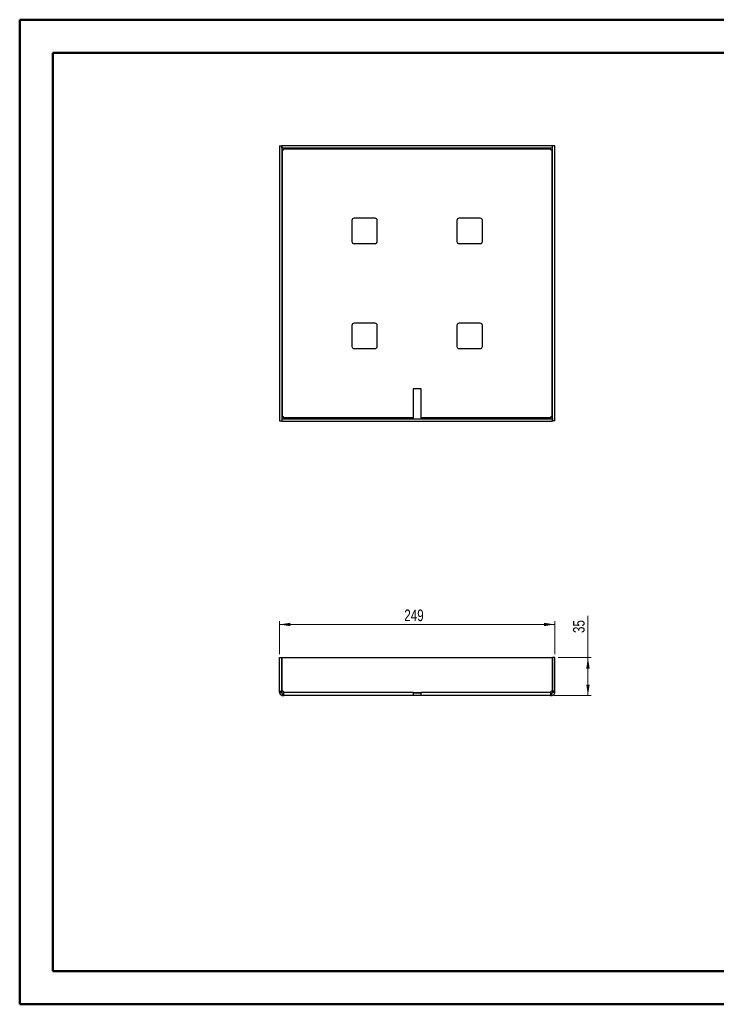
# Paper-space layout 'Sheet3' of a CAD drawing. Header units: millimetres. Extents: x 0 to 420, y 0 to 297.
# Tile 1 of 2: x 0 to 210, y 0 to 297. Entities that reach past the tile are written whole.
import ezdxf

# ---------------------------------------------------------------- set-up
doc = ezdxf.new("R2010")
doc.units = ezdxf.units.MM
doc.styles.add('SLDTEXTSTYLE1', font='TXT', dxfattribs={"width": 0.75})
doc.dimstyles.new('SLDDIMSTYLE0', dxfattribs={"dimtxt": 3.5, "dimasz": 3.302, "dimexe": 0, "dimexo": 0.0625, "dimgap": 0.875, "dimtad": 1, "dimdec": 0, "dimlfac": 3, "dimrnd": 1e-09, "dimzin": 12, "dimdsep": 46, "dimtxsty": 'SLDTEXTSTYLE1', "dimsah": 1, "dimcen": 0.09, "dimadec": 0, "dimazin": 3, "dimtfac": 1, "dimtdec": 0, "dimtofl": 0, "dimtmove": 0, "dimatfit": 3, "dimfxl": 1, "dimfrac": 2, "dimtolj": 1, "dimtzin": 12, "dimarcsym": 0})

# ---------------------------------------------------------------- blocks, each defined once
blk = doc.blocks.new('_D_4')
at = {"color": 7, "linetype": 'Continuous', "lineweight": 0}
for p, q in [((78.69, 105.79), (78.69, 115.79)), ((78.69, 114.79), (161.69, 114.79)), ((161.69, 105.79), (161.69, 115.79))]:
    blk.add_line(p, q, dxfattribs=at)
at = {"color": 7, "linetype": 'Continuous', "lineweight": 18}
for points in [[(78.69, 114.79), (81.99, 114.28), (81.99, 115.3)], [(161.69, 114.79), (158.39, 115.3), (158.39, 114.28)]]:
    blk.add_solid(points, dxfattribs=at)
at = {"color": 7, "linetype": 'Continuous', "lineweight": 18, "insert": (116.31, 119.3), "char_height": 3.5, "attachment_point": 1, "style": 'SLDTEXTSTYLE1'}
blk.add_mtext('249', dxfattribs=at)
blk = doc.blocks.new('_D_5')
at = {"color": 7, "linetype": 'Continuous', "lineweight": 0}
for p, q in [((171.69, 104.79), (171.69, 117.38)), ((162.69, 104.79), (172.69, 104.79)), ((171.69, 104.79), (171.69, 93.37)), ((161.37, 93.37), (172.69, 93.37))]:
    blk.add_line(p, q, dxfattribs=at)
at = {"color": 7, "linetype": 'Continuous', "lineweight": 18}
for points in [[(171.69, 104.79), (171.18, 101.49), (172.2, 101.49)], [(171.69, 93.37), (172.2, 96.67), (171.18, 96.67)]]:
    blk.add_solid(points, dxfattribs=at)
at = {"color": 7, "linetype": 'Continuous', "lineweight": 18, "insert": (167.18, 112.2), "char_height": 3.5, "attachment_point": 1, "rotation": 90, "style": 'SLDTEXTSTYLE1'}
blk.add_mtext('35', dxfattribs=at)

psp = doc.layouts.new('Sheet3')

# ---------------------------------------------------------------- linework, layer by layer
at = {"color": 7, "linetype": 'Continuous', "lineweight": 50}
for p, q in [((0.38, 0.21), (0.38, 297.21)), ((0.38, 297.21), (420.38, 297.21)), ((10.38, 10.21), (10.38, 287.21)), ((10.38, 287.21), (410.38, 287.21)), ((10.38, 10.21), (410.38, 10.21)), ((0.38, 0.21), (420.38, 0.21))]:
    psp.add_line(p, q, dxfattribs=at)
at = {"color": 7, "linetype": 'Continuous', "lineweight": 25}
for p, q in [((78.69, 259.12), (78.69, 176.19)), ((78.69, 259.12), (79.36, 259.12)), ((79.36, 259.12), (79.36, 176.19)), ((79.37, 258.49), (79.37, 259.16)), ((161.01, 259.16), (79.37, 259.16)), ((161.01, 258.49), (79.37, 258.49)), ((161.01, 258.49), (161.01, 259.16)), ((161.02, 176.19), (161.02, 259.12)), ((161.69, 259.12), (161.02, 259.12)), ((161.69, 176.19), (161.69, 259.12)), ((79.62, 177.47), (79.62, 257.84)), ((79.67, 257.84), (79.62, 257.84)), ((80.01, 258.22), (160.37, 258.22)), ((80.01, 258.22), (80.01, 258.17)), ((160.37, 258.17), (160.37, 258.22)), ((160.76, 257.84), (160.71, 257.84)), ((160.76, 257.84), (160.76, 177.47)), ((100.52, 236.66), (100.52, 230.32)), ((107.52, 237.32), (101.19, 237.32)), ((108.19, 230.32), (108.19, 236.66)), ((132.19, 236.66), (132.19, 230.32)), ((139.19, 237.32), (132.86, 237.32)), ((139.86, 230.32), (139.86, 236.66)), ((101.19, 229.66), (107.52, 229.66)), ((132.86, 229.66), (139.19, 229.66)), ((100.52, 204.99), (100.52, 198.66)), ((107.52, 205.66), (101.19, 205.66)), ((108.19, 198.66), (108.19, 204.99)), ((132.19, 204.99), (132.19, 198.66)), ((139.19, 205.66), (132.86, 205.66)), ((139.86, 198.66), (139.86, 204.99)), ((101.19, 197.99), (107.52, 197.99)), ((132.86, 197.99), (139.19, 197.99)), ((119.02, 185.82), (119.02, 177.09)), ((121.36, 185.82), (119.02, 185.82)), ((121.36, 177.09), (121.36, 185.82)), ((78.69, 176.19), (79.36, 176.19)), ((79.37, 176.82), (161.01, 176.82)), ((79.37, 176.82), (79.37, 176.16)), ((79.37, 176.16), (161.01, 176.16)), ((79.62, 177.47), (79.67, 177.47)), ((80.01, 177.14), (80.01, 177.09)), ((119.02, 177.09), (80.01, 177.09)), ((119.02, 176.82), (119.02, 177.09)), ((160.37, 177.09), (121.36, 177.09)), ((121.36, 177.09), (121.36, 176.82)), ((160.37, 177.09), (160.37, 177.14)), ((160.71, 177.47), (160.76, 177.47)), ((161.01, 176.82), (161.01, 176.16)), ((161.69, 176.19), (161.02, 176.19)), ((78.69, 104.79), (79.36, 104.79)), ((78.69, 94.69), (78.69, 104.79)), ((79.36, 94.69), (79.36, 104.79)), ((79.37, 104.79), (79.37, 94.69)), ((79.37, 104.79), (161.01, 104.79)), ((161.01, 104.79), (161.01, 94.69)), ((161.69, 104.79), (161.02, 104.79)), ((161.02, 94.69), (161.02, 104.79)), ((161.69, 94.69), (161.69, 104.79)), ((78.69, 94.69), (79.36, 94.69)), ((78.69, 94.36), (78.69, 94.69)), ((78.69, 94.36), (79.36, 94.36)), ((78.69, 94.31), (78.69, 94.36)), ((78.69, 94.31), (79.36, 94.31)), ((79.36, 94.36), (79.36, 94.69)), ((79.36, 94.31), (79.36, 94.36)), ((79.67, 94.69), (79.37, 94.69)), ((79.62, 93.37), (79.62, 94.04)), ((79.62, 94.04), (79.67, 94.04)), ((79.62, 93.37), (79.67, 93.37)), ((79.67, 93.37), (79.67, 94.04)), ((79.67, 94.04), (80.01, 94.04)), ((79.67, 93.37), (80.01, 93.37)), ((80.01, 94.31), (80.01, 94.36)), ((119.02, 94.31), (80.01, 94.31)), ((119.02, 93.37), (80.01, 93.37)), ((119.02, 94.31), (121.36, 94.31)), ((119.02, 94.31), (119.02, 93.37)), ((121.36, 94.04), (119.02, 94.04)), ((121.36, 93.37), (119.02, 93.37)), ((160.37, 94.31), (121.36, 94.31)), ((121.36, 93.37), (121.36, 94.31)), ((160.37, 93.37), (121.36, 93.37)), ((160.37, 94.36), (160.37, 94.31)), ((160.37, 94.04), (160.71, 94.04)), ((160.37, 93.37), (160.71, 93.37)), ((161.01, 94.69), (160.71, 94.69)), ((160.71, 93.37), (160.71, 94.04)), ((160.71, 94.04), (160.76, 94.04)), ((160.71, 93.37), (160.76, 93.37)), ((160.76, 93.37), (160.76, 94.04)), ((161.69, 94.69), (161.02, 94.69)), ((161.02, 94.36), (161.02, 94.69)), ((161.69, 94.36), (161.02, 94.36)), ((161.02, 94.31), (161.02, 94.36)), ((161.69, 94.31), (161.02, 94.31)), ((161.69, 94.36), (161.69, 94.69)), ((161.69, 94.31), (161.69, 94.36))]:
    psp.add_line(p, q, dxfattribs=at)
for centre, radius, start, end in [((79.67, 258.17), 0.333, 270, 0), ((160.71, 258.17), 0.333, 180, 270), ((101.19, 236.66), 0.667, 90, 180), ((107.52, 236.66), 0.667, 0, 90), ((132.86, 236.66), 0.667, 90, 180), ((139.19, 236.66), 0.667, 0, 90), ((101.19, 230.32), 0.667, 180, 270), ((107.52, 230.32), 0.667, 270, 0), ((132.86, 230.32), 0.667, 180, 270), ((139.19, 230.32), 0.667, 270, 0), ((101.19, 204.99), 0.667, 90, 180), ((107.52, 204.99), 0.667, 0, 90), ((132.86, 204.99), 0.667, 90, 180), ((139.19, 204.99), 0.667, 0, 90), ((101.19, 198.66), 0.667, 180, 270), ((107.52, 198.66), 0.667, 270, 0), ((132.86, 198.66), 0.667, 180, 270), ((139.19, 198.66), 0.667, 270, 0), ((79.67, 177.14), 0.333, 0, 90), ((160.71, 177.14), 0.333, 90, 180), ((79.67, 94.36), 0.333, 0, 90), ((160.71, 94.36), 0.333, 90, 180)]:
    psp.add_arc(centre, radius, start, end, dxfattribs=at)
for points, knots in [([(80.01, 258.49), (80.01, 258.49), (80.01, 258.46), (80.01, 258.36), (80.01, 258.29), (80.01, 258.22)], [0, 0, 0, 0, 0.5, 0.5, 1, 1, 1, 1]), ([(160.37, 258.22), (160.37, 258.29), (160.37, 258.36), (160.37, 258.46), (160.37, 258.49), (160.37, 258.49)], [0, 0, 0, 0, 0.5, 0.5, 1, 1, 1, 1]), ([(79.62, 257.84), (79.55, 257.84), (79.48, 257.84), (79.38, 257.84), (79.36, 257.84), (79.36, 257.84)], [0, 0, 0, 0, 0.5, 0.5, 1, 1, 1, 1]), ([(161.02, 257.84), (161.02, 257.84), (160.99, 257.84), (160.89, 257.84), (160.83, 257.84), (160.76, 257.84)], [0, 0, 0, 0, 0.5, 0.5, 1, 1, 1, 1]), ([(79.36, 177.47), (79.36, 177.47), (79.38, 177.47), (79.48, 177.47), (79.55, 177.47), (79.62, 177.47)], [0, 0, 0, 0, 0.5, 0.5, 1, 1, 1, 1]), ([(80.01, 177.09), (80.01, 177.02), (80.01, 176.95), (80.01, 176.85), (80.01, 176.82), (80.01, 176.82)], [0, 0, 0, 0, 0.5, 0.5, 1, 1, 1, 1]), ([(160.37, 176.82), (160.37, 176.82), (160.37, 176.85), (160.37, 176.95), (160.37, 177.02), (160.37, 177.09)], [0, 0, 0, 0, 0.5, 0.5, 1, 1, 1, 1]), ([(160.76, 177.47), (160.83, 177.47), (160.89, 177.47), (160.99, 177.47), (161.02, 177.47), (161.02, 177.47)], [0, 0, 0, 0, 0.5, 0.5, 1, 1, 1, 1]), ([(78.69, 94.31), (78.69, 94.18), (78.71, 94.06), (78.81, 93.84), (78.88, 93.73), (79.05, 93.56), (79.15, 93.49), (79.38, 93.4), (79.5, 93.37), (79.62, 93.37)], [0, 0, 0, 0, 0.25, 0.25, 0.5, 0.5, 0.75, 0.75, 1, 1, 1, 1]), ([(79.36, 94.31), (79.36, 94.24), (79.38, 94.17), (79.48, 94.07), (79.55, 94.04), (79.62, 94.04)], [0, 0, 0, 0, 0.5, 0.5, 1, 1, 1, 1]), ([(80.01, 93.37), (80.01, 93.37), (80.01, 93.4), (80.01, 93.49), (80.01, 93.56), (80.01, 93.73), (80.01, 93.84), (80.01, 94.06), (80.01, 94.18), (80.01, 94.31)], [0, 0, 0, 0, 0.25, 0.25, 0.5, 0.5, 0.75, 0.75, 1, 1, 1, 1]), ([(160.37, 94.31), (160.37, 94.18), (160.37, 94.06), (160.37, 93.84), (160.37, 93.73), (160.37, 93.56), (160.37, 93.49), (160.37, 93.4), (160.37, 93.37), (160.37, 93.37)], [0, 0, 0, 0, 0.25, 0.25, 0.5, 0.5, 0.75, 0.75, 1, 1, 1, 1]), ([(160.76, 94.04), (160.83, 94.04), (160.89, 94.07), (160.99, 94.17), (161.02, 94.24), (161.02, 94.31)], [0, 0, 0, 0, 0.5, 0.5, 1, 1, 1, 1]), ([(160.76, 93.37), (160.88, 93.37), (161, 93.4), (161.23, 93.49), (161.33, 93.56), (161.5, 93.73), (161.57, 93.84), (161.66, 94.06), (161.69, 94.18), (161.69, 94.31)], [0, 0, 0, 0, 0.25, 0.25, 0.5, 0.5, 0.75, 0.75, 1, 1, 1, 1])]:
    psp.add_open_spline(points, degree=3, knots=knots, dxfattribs=at)

# ---------------------------------------------------------------- dimensions: what is measured, and where the dimension line sits
at = {"color": 7, "linetype": 'Continuous', "lineweight": 18}
dim = psp.add_linear_dim(base=(161.69, 114.79), p1=(78.69, 104.79), p2=(161.69, 104.79), dimstyle='SLDDIMSTYLE0', dxfattribs=at)
dim.commit()
dim.dimension.update_dxf_attribs({"geometry": '_D_4', "text_midpoint": (120.19, 114.79), "dimtype": 160})
dim = psp.add_linear_dim(base=(171.69, 93.37), p1=(161.69, 104.79), p2=(160.37, 93.37), angle=90, text='35', dimstyle='SLDDIMSTYLE0', dxfattribs=at)
dim.commit()
dim.dimension.update_dxf_attribs({"geometry": '_D_5', "text_midpoint": (171.69, 114.79), "dimtype": 160})

doc.saveas('drawing.dxf')
